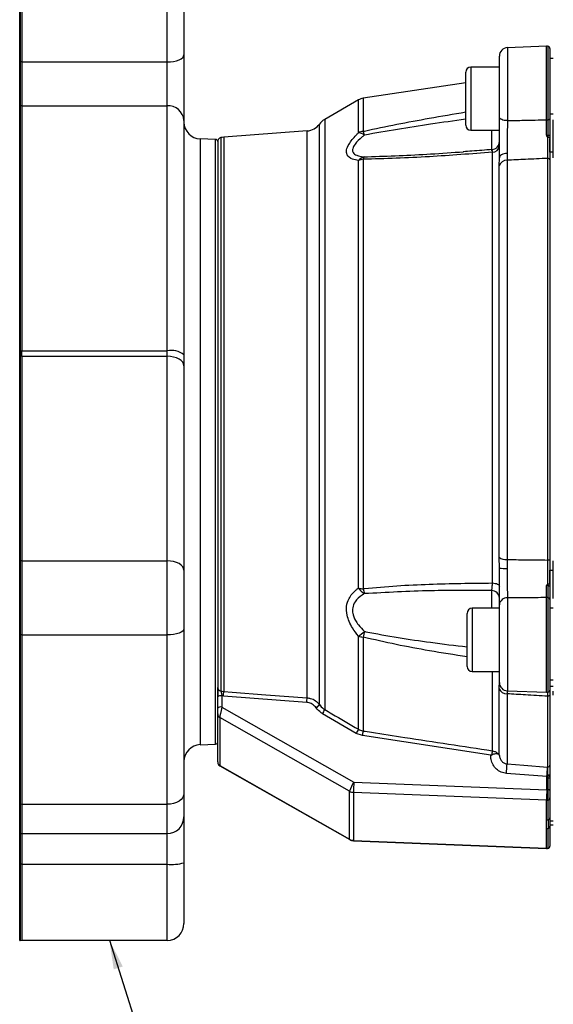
# Model space of a CAD drawing. Header units: inches. Extents: x 0.4 to 16.6, y 0.2 to 10.8.
# Tile 8 of 15: x 8.4 to 10.8, y 3.8 to 8.2. Entities that reach past the tile are written whole.
import ezdxf

# ---------------------------------------------------------------- set-up
doc = ezdxf.new("R2010")
doc.units = ezdxf.units.IN
doc.header["$MEASUREMENT"] = 0
doc.layers.add('SLD-0', color=7, linetype='Continuous', lineweight=25)
doc.dimstyles.new('SLDDIMSTYLE1', dxfattribs={"dimtxt": 0.18, "dimasz": 0.13, "dimexe": 0, "dimexo": 0.0625, "dimgap": 0, "dimtad": 0, "dimtih": 1, "dimtoh": 1, "dimdec": 0, "dimrnd": 1e-09, "dimzin": 0, "dimdsep": 46, "dimtxsty": 'Standard', "dimsah": 1, "dimcen": 0.09, "dimadec": 0, "dimazin": 0, "dimtfac": 0.13, "dimtdec": 0, "dimtofl": 0, "dimtmove": 0, "dimatfit": 3, "dimfxl": 0, "dimfrac": 2, "dimtolj": 1, "dimtzin": 0, "dimarcsym": 0})

msp = doc.modelspace()

# ---------------------------------------------------------------- linework, layer by layer
at = {"color": 7, "linetype": 'Continuous', "lineweight": 25}
for p, q in [((8.3563, 7.9969), (8.3563, 8.5307)), ((8.3661, 8.5304), (8.3661, 7.9971)), ((9.095, 8.4547), (9.095, 8.0288)), ((10.7252, 8.0673), (10.5494, 8.0611)), ((10.7404, 8.0575), (10.7404, 7.7411)), ((9.095, 8.0288), (9.095, 7.7346)), ((10.5129, 7.7495), (10.5129, 8.0233)), ((10.7556, 8.0119), (10.7404, 8.0119)), ((8.3563, 7.7999), (8.3563, 7.9969)), ((8.3661, 7.9971), (8.359, 7.997)), ((8.359, 7.997), (8.359, 7.7999)), ((8.3661, 7.9971), (9.0192, 7.9971)), ((8.3661, 7.9971), (8.3661, 7.7996)), ((9.0192, 7.7996), (9.0192, 7.9971)), ((10.5129, 7.9739), (10.3847, 7.9739)), ((10.3617, 7.7127), (10.3617, 7.9509)), ((10.3617, 7.9036), (9.9005, 7.8336)), ((8.3563, 6.6991), (8.3563, 7.7999)), ((8.359, 7.7999), (8.359, 6.6991)), ((8.3661, 7.7996), (8.359, 7.7999)), ((8.3661, 7.7996), (8.3661, 6.699)), ((8.3661, 7.7996), (9.0192, 7.7996)), ((9.0192, 6.699), (9.0192, 7.7996)), ((9.8794, 7.8263), (9.7276, 7.739)), ((10.7404, 7.7639), (10.7556, 7.7639)), ((9.095, 7.7346), (9.095, 6.6814)), ((10.7556, 7.5909), (10.7556, 7.7373)), ((9.6485, 7.687), (9.2739, 7.659)), ((10.3847, 7.6897), (10.5129, 7.6897)), ((10.7323, 7.6588), (10.7324, 7.667)), ((10.7404, 7.6664), (10.7404, 7.657)), ((9.2373, 7.6488), (9.1681, 7.6512)), ((9.2465, 7.6393), (9.2465, 5.1436)), ((10.7404, 7.5909), (10.7404, 7.6523)), ((10.482, 5.6556), (10.482, 7.5912)), ((10.5479, 7.5859), (10.5475, 7.5551)), ((10.7556, 7.5909), (10.7404, 7.5909)), ((10.7404, 7.5909), (10.7404, 5.7133)), ((10.7556, 7.5662), (10.7556, 7.5909)), ((9.8794, 5.6326), (9.8794, 7.5537)), ((9.9005, 7.5598), (9.9005, 5.6295)), ((10.5127, 7.5298), (10.5129, 7.5655)), ((10.5127, 5.7714), (10.5127, 7.5298)), ((10.5475, 7.5551), (10.5475, 5.7609)), ((10.7302, 5.7588), (10.7302, 7.5637)), ((8.3563, 6.6744), (8.3563, 6.6991)), ((8.359, 6.6991), (8.3661, 6.699)), ((8.359, 6.6991), (8.359, 6.6744)), ((8.3661, 6.699), (9.0192, 6.699)), ((8.3563, 5.7552), (8.3563, 6.6744)), ((8.359, 6.6744), (8.359, 5.7552)), ((8.3661, 6.6743), (8.359, 6.6744)), ((8.3661, 6.6743), (8.3661, 5.755)), ((8.3661, 6.6743), (9.0192, 6.6743)), ((9.0192, 5.755), (9.0192, 6.6743)), ((9.095, 6.6319), (9.095, 5.7127)), ((8.3563, 5.4226), (8.3563, 5.7552)), ((8.3661, 5.755), (8.359, 5.7552)), ((8.359, 5.7552), (8.359, 5.4226)), ((8.3661, 5.755), (9.0192, 5.755)), ((8.3661, 5.755), (8.3661, 5.4227)), ((9.0192, 5.4227), (9.0192, 5.755)), ((10.5129, 5.7228), (10.5127, 5.7714)), ((10.5475, 5.7609), (10.5479, 5.721)), ((10.7556, 5.7133), (10.7556, 5.7547)), ((9.095, 5.7127), (9.095, 5.4486)), ((10.7404, 5.7133), (10.7556, 5.7133)), ((10.7404, 5.6528), (10.7404, 5.7133)), ((10.7556, 5.5859), (10.7556, 5.7133)), ((10.7324, 5.644), (10.7323, 5.6518)), ((10.7404, 5.6487), (10.7404, 5.6398)), ((10.7404, 5.5818), (10.7404, 5.1744)), ((10.5129, 5.5421), (10.391, 5.5421)), ((10.5129, 5.2086), (10.5129, 5.5577)), ((10.7556, 5.5422), (10.7404, 5.5422)), ((10.368, 5.5175), (10.368, 5.5191)), ((10.368, 5.2809), (10.368, 5.5175)), ((9.095, 5.4486), (9.095, 4.7098)), ((8.3563, 4.6609), (8.3563, 5.4226)), ((8.3661, 5.4227), (8.359, 5.4226)), ((8.359, 5.4226), (8.359, 4.6609)), ((8.3661, 5.4227), (9.0192, 5.4227)), ((8.3661, 5.4227), (8.3661, 4.6611)), ((9.0192, 4.6611), (9.0192, 5.4227)), ((9.8794, 4.9982), (9.8794, 5.4165)), ((9.9005, 5.4123), (9.9005, 4.9904)), ((10.391, 5.2578), (10.5129, 5.2578)), ((10.5127, 5.1803), (10.5129, 5.2157)), ((10.5127, 4.8817), (10.5127, 5.1803)), ((10.7404, 5.22), (10.7556, 5.22)), ((10.7556, 5.1908), (10.7404, 5.1908)), ((9.2465, 5.0931), (9.2465, 5.1436)), ((9.2654, 5.1485), (9.2654, 5.098)), ((9.2725, 5.1477), (9.2654, 5.1485)), ((9.6471, 5.119), (9.2725, 5.1477)), ((10.5475, 5.1577), (10.5475, 4.8422)), ((10.5494, 5.1707), (10.7252, 5.1646)), ((10.7302, 4.8285), (10.7302, 5.1469)), ((10.7404, 5.1744), (10.7404, 4.7934)), ((10.7556, 5.151), (10.7556, 5.1693)), ((9.2465, 5.067), (9.2465, 5.0931)), ((9.2654, 5.098), (9.8588, 4.7609)), ((9.2465, 4.8513), (9.2465, 5.067)), ((9.8396, 4.7195), (9.2558, 5.0512)), ((9.2558, 5.0512), (9.2558, 4.8355)), ((9.8699, 4.9795), (9.7182, 5.0683)), ((9.8977, 4.9697), (9.8699, 4.9795)), ((10.4748, 4.8813), (9.8977, 4.9697)), ((9.1681, 4.929), (9.2373, 4.9315)), ((9.2558, 4.8355), (9.8396, 4.5039)), ((9.2561, 4.8343), (9.84, 4.5025)), ((10.7293, 4.8286), (10.7302, 4.8285)), ((10.7265, 4.7865), (10.5447, 4.8002)), ((10.73, 4.7859), (10.7265, 4.7865)), ((10.7265, 4.7263), (10.7265, 4.7865)), ((10.7324, 4.7795), (10.73, 4.7859)), ((10.7314, 4.7873), (10.7318, 4.7927)), ((10.7324, 4.7795), (10.7314, 4.7873)), ((10.7324, 4.7261), (10.7324, 4.7795)), ((10.7404, 4.792), (10.7404, 4.7851)), ((10.7404, 4.7851), (10.7404, 4.7771)), ((9.8588, 4.7609), (10.7265, 4.7263)), ((10.7404, 4.7771), (10.7404, 4.7237)), ((9.095, 4.7098), (9.095, 4.6051)), ((9.8396, 4.5039), (9.8396, 4.7195)), ((10.7249, 4.6799), (9.8572, 4.7145)), ((9.8572, 4.7145), (9.8572, 4.4988)), ((10.7324, 4.6803), (10.7324, 4.7261)), ((10.7404, 4.7237), (10.7404, 4.6893)), ((8.3563, 4.529), (8.3563, 4.6609)), ((8.3661, 4.6611), (8.359, 4.6609)), ((8.3661, 4.6611), (9.0192, 4.6611)), ((8.3661, 4.6611), (8.3661, 4.5293)), ((10.7249, 4.5914), (10.7249, 4.6799)), ((10.7324, 4.5918), (10.7324, 4.6803)), ((10.7404, 4.6893), (10.7404, 4.6008)), ((9.095, 4.6051), (9.095, 4.3984)), ((10.7404, 4.6008), (10.7404, 4.5622)), ((10.7404, 4.6008), (10.7404, 4.5871)), ((10.7404, 4.5871), (10.7556, 4.5871)), ((10.7404, 4.5683), (10.7556, 4.5683)), ((10.7404, 4.5622), (10.7404, 4.4737)), ((8.3563, 4.3914), (8.3563, 4.529)), ((8.359, 4.5291), (8.3661, 4.5293)), ((8.3661, 4.5293), (9.0192, 4.5293)), ((8.3661, 4.5293), (8.3661, 4.3915)), ((10.7249, 4.4642), (10.7249, 4.5527)), ((10.7324, 4.4646), (10.7324, 4.5532)), ((9.8572, 4.4988), (10.7249, 4.4642)), ((9.8572, 4.4976), (10.725, 4.4629)), ((10.7404, 4.4737), (10.7404, 4.4727)), ((8.3563, 4.0495), (8.3563, 4.3914)), ((8.3661, 4.3915), (8.359, 4.3915)), ((8.3661, 4.3915), (9.0192, 4.3915)), ((8.3661, 4.3915), (8.3661, 4.0498)), ((9.095, 4.3984), (9.095, 4.1255)), ((8.359, 4.0495), (8.3661, 4.0498)), ((8.3661, 4.0498), (9.0192, 4.0498))]:
    msp.add_line(p, q, dxfattribs=at)
at = {"color": 8, "linetype": 'Continuous', "lineweight": 25}
for p, q in [((8.359, 8.5307), (8.359, 7.997)), ((9.0192, 7.9971), (9.0192, 8.5304)), ((10.5494, 8.0611), (10.5494, 7.7332)), ((10.7252, 7.7372), (10.7252, 8.0673)), ((10.7324, 7.7373), (10.7324, 8.0668)), ((10.3847, 7.9739), (10.3847, 7.6897)), ((9.9005, 7.8336), (9.9005, 7.6851)), ((9.8794, 7.6784), (9.8794, 7.8263)), ((9.7041, 5.1094), (9.7041, 7.7179)), ((9.7276, 7.739), (9.7276, 5.0868)), ((9.2607, 7.6568), (9.2607, 5.1704)), ((9.2739, 7.659), (9.2739, 5.1681)), ((9.6485, 5.1395), (9.6485, 7.687)), ((10.4784, 7.5976), (10.4784, 7.6897)), ((9.1681, 7.6512), (9.1681, 7.6048)), ((9.2373, 5.9385), (9.2373, 7.6488)), ((9.1681, 7.6048), (9.1681, 4.929)), ((9.2373, 4.9315), (9.2373, 5.9385)), ((10.4784, 5.5421), (10.4784, 5.6217)), ((10.5494, 5.5889), (10.5494, 5.1707)), ((10.7252, 5.1646), (10.7252, 5.5897)), ((10.7324, 5.165), (10.7324, 5.5894)), ((10.391, 5.5421), (10.391, 5.2578)), ((10.482, 4.9014), (10.482, 5.2578)), ((10.5477, 5.1699), (10.5475, 5.1577)), ((10.7302, 5.1469), (10.7302, 5.1652)), ((8.359, 4.6609), (8.359, 4.5291)), ((9.0192, 4.5293), (9.0192, 4.6611)), ((8.359, 4.5291), (8.359, 4.3915)), ((9.0192, 4.3915), (9.0192, 4.5293)), ((10.7324, 4.4634), (10.7324, 4.4646)), ((8.359, 4.3915), (8.359, 4.0495)), ((9.0192, 4.0498), (9.0192, 4.3915))]:
    msp.add_line(p, q, dxfattribs=at)
at = {"color": 7, "linetype": 'Continuous', "lineweight": 25, "flags": 128}
for points in [[(9.0192, 7.9971), (9.034, 7.9977), (9.0482, 7.9995), (9.0613, 8.0024), (9.0728, 8.0064), (9.0822, 8.0112), (9.0892, 8.0167), (9.0935, 8.0226), (9.095, 8.0288)], [(10.5494, 7.7332), (10.5422, 7.7336), (10.5353, 7.7346), (10.529, 7.7361), (10.5235, 7.7382), (10.519, 7.7406), (10.5156, 7.7434), (10.5136, 7.7464), (10.5129, 7.7495)], [(10.7324, 7.7373), (10.734, 7.7375), (10.7356, 7.7378), (10.7369, 7.7382), (10.7381, 7.7386), (10.7391, 7.7392), (10.7398, 7.7398), (10.7403, 7.7404), (10.7404, 7.7411)], [(10.5479, 7.5859), (10.5409, 7.5853), (10.5343, 7.584), (10.5282, 7.582), (10.523, 7.5794), (10.5187, 7.5764), (10.5155, 7.573), (10.5135, 7.5693), (10.5129, 7.5655)], [(9.095, 6.6319), (9.0935, 6.6402), (9.0892, 6.6482), (9.0822, 6.6555), (9.0728, 6.6619), (9.0613, 6.6672), (9.0482, 6.6711), (9.034, 6.6735), (9.0192, 6.6743)], [(9.095, 5.7127), (9.0935, 5.721), (9.0892, 5.7289), (9.0822, 5.7362), (9.0728, 5.7426), (9.0613, 5.7479), (9.0482, 5.7518), (9.034, 5.7542), (9.0192, 5.755)], [(10.7302, 5.7588), (10.7322, 5.7588), (10.7341, 5.7589), (10.7358, 5.7592), (10.7374, 5.7595), (10.7387, 5.76), (10.7396, 5.7605), (10.7402, 5.7611), (10.7404, 5.7617)], [(10.482, 5.6556), (10.4882, 5.655), (10.4941, 5.654), (10.4995, 5.6526), (10.5041, 5.6509), (10.5078, 5.6488), (10.5106, 5.6466), (10.5123, 5.6442), (10.5129, 5.6417)], [(10.7324, 5.644), (10.734, 5.6438), (10.7356, 5.6435), (10.7369, 5.6431), (10.7381, 5.6426), (10.7391, 5.6419), (10.7398, 5.6413), (10.7403, 5.6405), (10.7404, 5.6398)], [(9.095, 5.4486), (9.0935, 5.4436), (9.0892, 5.4387), (9.0822, 5.4342), (9.0728, 5.4303), (9.0613, 5.4271), (9.0482, 5.4247), (9.034, 5.4232), (9.0192, 5.4227)], [(9.2739, 5.1681), (9.3117, 5.1652), (9.4627, 5.1537), (9.6485, 5.1395)], [(10.7404, 5.1532), (10.7402, 5.1519), (10.7396, 5.1506), (10.7387, 5.1495), (10.7374, 5.1485), (10.7358, 5.1478), (10.7341, 5.1472), (10.7322, 5.1469), (10.7302, 5.1469)], [(10.5475, 4.8422), (10.6231, 4.8365), (10.7293, 4.8286)], [(9.095, 4.7098), (9.0935, 4.7003), (9.0892, 4.6911), (9.0822, 4.6827), (9.0728, 4.6753), (9.0613, 4.6693), (9.0482, 4.6648), (9.034, 4.662), (9.0192, 4.6611)]]:
    msp.add_lwpolyline(points, dxfattribs=at)
at = {"color": 8, "linetype": 'Continuous', "lineweight": 25, "flags": 128}
for points in [[(9.8396, 4.5039), (9.8399, 4.5026), (9.84, 4.5025)], [(9.8572, 4.4988), (9.8572, 4.4976), (9.8572, 4.4976)], [(10.7249, 4.4642), (10.725, 4.463), (10.725, 4.4629)]]:
    msp.add_lwpolyline(points, dxfattribs=at)
at = {"color": 7, "linetype": 'Continuous', "lineweight": 25}
for centre, radius, start, end in [((10.5508, 8.0233), 0.0379, 92, 180), ((10.7265, 8.0294), 0.0379, 81.0288, 92), ((10.7309, 8.0575), 0.00947, 0, 81.0288), ((8.3563, 8.1775), 0.1806, 269.9999, 270.8388), ((10.3847, 7.9509), 0.023, 90, 180), ((9.9096, 7.7737), 0.0606, 98.6206, 119.8916), ((8.3563, 7.7117), 0.0882, 88.2829, 90.0001), ((9.0242, 7.7288), 0.071, 4.687, 94.0225), ((9.1707, 7.7269), 0.0758, 180, 268), ((9.6429, 7.7625), 0.0758, 274.2704, 323.9524), ((9.7654, 7.6733), 0.0758, 119.8916, 143.9524), ((10.3847, 7.7127), 0.023, 180, 270), ((10.7265, 7.8306), 0.0935, 269.1874, 273.6214), ((9.2654, 7.6385), 0.0189, 104.4005, 180), ((9.2795, 7.5834), 0.0758, 94.2704, 104.4005), ((9.9092, 7.6207), 0.065, 97.7079, 117.3358), ((9.8736, 7.6216), 0.0572, 55.0154, 84.2367), ((9.7679, 7.6288), 0.144, 15.9613, 23.0157), ((10.7342, 7.6348), 0.0322, 78.8915, 93.1794), ((9.237, 7.6393), 0.00947, 0, 88), ((10.4765, 7.6395), 0.0364, 274.282, 359.9854), ((10.481, 7.6232), 0.032, 271.6519, 354.034), ((9.9156, 7.5253), 0.046, 101.4801, 141.874), ((9.9204, 7.5556), 0.0203, 133.4614, 168.2885), ((9.9089, 7.4906), 0.0696, 96.9533, 115.1106), ((10.546, 7.5205), 0.0346, 87.4701, 164.3883), ((10.7318, 7.5551), 0.00873, 10.3021, 100.4345), ((8.3563, 6.3736), 0.3256, 89.5347, 90.0001), ((9.0371, 6.6044), 0.0963, 53.1026, 100.7169), ((8.3563, 6.539), 0.1354, 88.8814, 90.0001), ((8.3563, 5.6198), 0.1354, 88.8814, 90.0001), ((10.5415, 5.8038), 0.0434, 228.3132, 277.9527), ((10.5396, 5.9001), 0.1793, 261.4298, 272.6527), ((9.9079, 5.7514), 0.1221, 256.4803, 266.5117), ((9.9501, 5.6818), 0.0861, 214.8154, 239.5276), ((10.0448, 5.6567), 0.1469, 190.6796, 199.5382), ((10.4776, 5.5864), 0.0353, 1.5148, 88.6449), ((10.5475, 5.5542), 0.0348, 86.7569, 174.1999), ((10.7265, 5.5429), 0.0468, 82.7579, 91.6189), ((10.7321, 5.581), 0.00836, 5.5938, 87.733), ((10.391, 5.5191), 0.023, 90, 180), ((8.3563, 5.6439), 0.2213, 269.9999, 270.6845), ((9.5463, 5.8686), 0.5615, 306.3815, 309.8888), ((9.9082, 5.5064), 0.0944, 252.2154, 265.3126), ((12.5036, 4.8203), 2.6695, 166.6254, 167.1855), ((10.391, 5.2809), 0.023, 180, 270), ((9.2629, 5.1868), 0.0165, 184.469, 262.4007), ((10.5449, 5.1918), 0.0343, 199.6925, 274.3604), ((10.5508, 5.2086), 0.0379, 180, 268), ((9.261, 5.1266), 0.0224, 78.6309, 130.3907), ((8.5984, 5.2046), 0.6765, 355.1766, 356.9072), ((8.9751, 5.1756), 0.6743, 355.1855, 356.9281), ((10.7265, 5.2024), 0.0379, 268, 278.9712), ((10.7309, 5.1744), 0.00947, 278.9712, 0), ((9.261, 5.0761), 0.0224, 78.6309, 130.3907), ((9.664, 5.1375), 0.049, 300.3943, 324.9573), ((9.2647, 5.0671), 0.0182, 180.3825, 240.879), ((9.6395, 5.12), 0.0941, 326.6723, 339.3624), ((9.792, 5.0306), 0.0932, 326.7734, 339.689), ((9.5739, 5.0247), 0.3284, 350.3595, 354), ((9.1707, 4.8533), 0.0758, 92, 180), ((9.237, 4.9409), 0.00947, 272, 0), ((10.1859, 4.9315), 0.2976, 350.7753, 354.1983), ((9.2647, 4.8514), 0.0182, 180.3825, 240.879), ((9.2654, 4.8508), 0.0189, 180, 238.9664), ((9.2367, 4.9091), 1.3126, 355.2403, 357.0786), ((9.4202, 4.8953), 1.3109, 355.2423, 357.085), ((10.7315, 4.8374), 0.00898, 262.0792, 354.7224), ((10.7334, 4.776), 0.0115, 52.4064, 100.3165), ((10.7338, 4.7633), 0.0295, 77.1061, 93.8854), ((10.734, 4.7703), 0.00933, 46.5542, 99.7443), ((9.9748, 4.6818), 0.1404, 145.7423, 164.4217), ((11.6701, 4.6766), 1.8133, 177.3351, 178.8008), ((9.8587, 4.7534), 0.0389, 240.465, 267.7646), ((12.5379, 4.6419), 1.8133, 177.3351, 178.8008), ((10.7265, 4.5814), 0.1449, 87.6684, 90.0053), ((10.734, 4.7169), 0.00933, 46.5542, 99.7443), ((8.3563, 4.7787), 0.1178, 269.9999, 271.2855), ((10.7265, 4.7191), 0.0392, 267.713, 278.6674), ((10.7312, 4.6895), 0.00925, 277.8111, 359.1931), ((9.0192, 4.6051), 0.0758, 270, 0), ((10.7265, 4.6305), 0.0392, 267.713, 278.6674), ((10.7312, 4.6009), 0.00925, 277.8111, 359.1931), ((38.4227, 4.5725), 27.6903, 179.96005, 180.03995), ((10.7312, 4.5623), 0.00925, 277.8111, 359.1931), ((8.3563, 4.6048), 0.0758, 270, 272), ((10.7265, 4.5919), 0.0392, 267.713, 278.6674), ((9.8587, 4.5377), 0.0389, 240.465, 267.7646), ((9.8588, 4.5354), 0.0379, 240.3951, 267.7143), ((10.7312, 4.4738), 0.00925, 277.8111, 359.1931), ((10.7309, 4.4727), 0.00947, 278.9712, 0), ((10.7265, 4.5034), 0.0392, 267.713, 278.6674), ((10.7265, 4.5008), 0.0379, 267.7143, 270), ((10.7265, 4.5008), 0.0379, 270, 278.9712), ((8.3563, 5.2256), 0.8341, 270, 270.1816), ((9.038, 4.6053), 0.2146, 264.9793, 285.394), ((9.0192, 4.1255), 0.0758, 270, 0), ((8.3563, 4.1252), 0.0758, 270, 272)]:
    msp.add_arc(centre, radius, start, end, dxfattribs=at)
msp.add_ellipse((9.2654, 5.0882), major_axis=(0.0093, 0.0383), ratio=0.060695, start_param=1.326511, end_param=2.897307, dxfattribs=at)
at = {"color": 8, "linetype": 'Continuous', "lineweight": 25}
msp.add_ellipse((9.2654, 4.8725), major_axis=(0.0093, 0.0383), ratio=0.060695, start_param=2.897307, end_param=3.124282, dxfattribs=at)
for points, knots in [([(9.9005, 7.6851), (9.9025, 7.6856), (10.001, 7.7072), (10.1547, 7.7373), (10.3071, 7.7632), (10.3617, 7.7725)], [0, 0, 0, 0, 0.013425, 0.646845, 1, 1, 1, 1]), ([(10.3617, 7.7396), (10.3091, 7.7323), (10.1568, 7.7113), (10.0055, 7.6854), (9.9064, 7.6684)], [0, 0, 0, 0, 0.345339, 1, 1, 1, 1]), ([(9.9064, 7.5704), (9.9083, 7.5704), (9.9129, 7.5705), (9.9175, 7.5707), (9.9203, 7.5709)], [0, 0, 0, 0, 0.404496, 1, 1, 1, 1]), ([(10.482, 7.5912), (10.4818, 7.593), (10.4814, 7.5987), (10.4805, 7.6034), (10.4797, 7.6027), (10.4794, 7.6024)], [0, 0, 0, 0, 0.250335, 0.777294, 1, 1, 1, 1]), ([(10.368, 5.3237), (10.3114, 5.3324), (10.2048, 5.3488), (10.0487, 5.3782), (9.9499, 5.401), (9.9005, 5.4123)], [0, 0, 0, 0, 0.3616815, 0.6806364, 1, 1, 1, 1]), ([(9.9064, 5.4378), (9.9083, 5.4374), (10.007, 5.418), (10.1609, 5.3934), (10.3134, 5.375), (10.368, 5.3685)], [0, 0, 0, 0, 0.012202, 0.64587, 1, 1, 1, 1])]:
    msp.add_open_spline(points, degree=3, knots=knots, dxfattribs=at)
at = {"color": 7, "linetype": 'Continuous', "lineweight": 25}
for points, knots in [([(10.5129, 7.5655), (10.5129, 7.5692), (10.5129, 7.5909), (10.5129, 7.6359), (10.5129, 7.697), (10.5129, 7.7332), (10.5129, 7.7495)], [0, 0, 0, 0, 0.067291, 0.398, 0.728909, 1, 1, 1, 1]), ([(10.5494, 7.7332), (10.5492, 7.7202), (10.5487, 7.6912), (10.5482, 7.6423), (10.5479, 7.6062), (10.5479, 7.5889), (10.5479, 7.5859)], [0, 0, 0, 0, 0.271237, 0.602164, 0.932744, 1, 1, 1, 1]), ([(10.5494, 7.7332), (10.5742, 7.7338), (10.6328, 7.735), (10.6914, 7.7364), (10.7252, 7.7372)], [0, 0, 0, 0, 0.4232733, 1, 1, 1, 1]), ([(10.7242, 7.6688), (10.7243, 7.6751), (10.7245, 7.6985), (10.7249, 7.7209), (10.7252, 7.7372)], [0, 0, 0, 0, 0.270251, 1, 1, 1, 1]), ([(10.7324, 7.667), (10.7324, 7.6842), (10.7324, 7.7085), (10.7324, 7.7309), (10.7324, 7.7373)], [0, 0, 0, 0, 0.710596, 1, 1, 1, 1]), ([(10.7404, 7.7411), (10.7404, 7.7342), (10.7404, 7.7105), (10.7404, 7.6848), (10.7404, 7.6664)], [0, 0, 0, 0, 0.289375, 1, 1, 1, 1]), ([(9.8794, 7.5537), (9.8701, 7.5555), (9.8475, 7.5598), (9.8268, 7.5757), (9.8241, 7.6009), (9.8372, 7.6315), (9.8591, 7.6582), (9.876, 7.6751), (9.8794, 7.6784)], [0, 0, 0, 0, 0.162337, 0.395787, 0.554182, 0.711926, 0.942817, 1, 1, 1, 1]), ([(9.9064, 7.6684), (9.9031, 7.6657), (9.8867, 7.6525), (9.8648, 7.6314), (9.8518, 7.6075), (9.8526, 7.5957), (9.858, 7.5852), (9.8668, 7.5792), (9.8847, 7.573), (9.8971, 7.5715), (9.9064, 7.5704)], [0, 0, 0, 0, 0.060426, 0.295827, 0.448101, 0.575654, 0.598782, 0.771911, 0.830481, 1, 1, 1, 1]), ([(10.7303, 7.66), (10.7302, 7.6601), (10.728, 7.6628), (10.7259, 7.6658), (10.7242, 7.6687), (10.7242, 7.6688)], [0, 0, 0, 0, 0.066377, 0.9799136, 1, 1, 1, 1]), ([(10.7242, 7.6688), (10.7245, 7.6687), (10.7265, 7.6677), (10.7294, 7.667), (10.7318, 7.667), (10.7324, 7.667)], [0, 0, 0, 0, 0.122007, 0.78766, 1, 1, 1, 1]), ([(10.7302, 7.5637), (10.7302, 7.5763), (10.7302, 7.6015), (10.7303, 7.6375), (10.7303, 7.6571), (10.7303, 7.66)], [0, 0, 0, 0, 0.46098, 0.92197, 1, 1, 1, 1]), ([(10.7303, 7.66), (10.7305, 7.6597), (10.7309, 7.6593), (10.7316, 7.6589), (10.7321, 7.6589), (10.7323, 7.6588)], [0, 0, 0, 0, 0.389404, 0.782582, 1, 1, 1, 1]), ([(10.7323, 7.6588), (10.7333, 7.6588), (10.7354, 7.6587), (10.738, 7.6583), (10.7398, 7.6578), (10.7403, 7.6573), (10.7404, 7.6571), (10.7404, 7.657), (10.7404, 7.657)], [0, 0, 0, 0, 0.2351758, 0.4703331, 0.7059778, 0.9423171, 0.9813475, 1, 1, 1, 1]), ([(10.7404, 7.657), (10.7404, 7.6546), (10.7404, 7.6345), (10.7404, 7.5968), (10.7404, 7.5701), (10.7404, 7.5567)], [0, 0, 0, 0, 0.062626, 0.531308, 1, 1, 1, 1]), ([(10.482, 7.5912), (10.3873, 7.5841), (10.2426, 7.5732), (10.0487, 7.5633), (9.9499, 7.5609), (9.9005, 7.5598)], [0, 0, 0, 0, 0.486338, 0.743005, 1, 1, 1, 1]), ([(9.9203, 7.5709), (10.0148, 7.5744), (10.1582, 7.5796), (10.3026, 7.59), (10.3519, 7.5935)], [0, 0, 0, 0, 0.658517, 1, 1, 1, 1]), ([(10.4793, 7.6037), (10.4494, 7.601), (10.4065, 7.5972), (10.3638, 7.5944), (10.3508, 7.5936)], [0, 0, 0, 0, 0.6964253, 1, 1, 1, 1]), ([(10.7302, 7.5637), (10.6968, 7.5621), (10.6359, 7.5592), (10.575, 7.5564), (10.5475, 7.5551)], [0, 0, 0, 0, 0.549647, 1, 1, 1, 1]), ([(8.3661, 6.6743), (8.3661, 6.6762), (8.3661, 6.6801), (8.3661, 6.6882), (8.3661, 6.6947), (8.3661, 6.699)], [0, 0, 0, 0, 0.2531517, 0.5063035, 1, 1, 1, 1]), ([(9.0192, 6.6743), (9.0192, 6.6743), (9.0192, 6.678), (9.0192, 6.684), (9.0192, 6.6924), (9.0192, 6.6968), (9.0192, 6.699)], [0, 0, 0, 0, 0.000053, 0.493701, 0.746851, 1, 1, 1, 1]), ([(9.095, 6.6814), (9.095, 6.677), (9.095, 6.6681), (9.095, 6.6512), (9.095, 6.6396), (9.095, 6.6319)], [0, 0, 0, 0, 0.253159, 0.506319, 1, 1, 1, 1]), ([(10.5475, 5.7609), (10.575, 5.7606), (10.6359, 5.7599), (10.6968, 5.7592), (10.7302, 5.7588)], [0, 0, 0, 0, 0.450353, 1, 1, 1, 1]), ([(10.7303, 5.6508), (10.7303, 5.6534), (10.7303, 5.6716), (10.7302, 5.7088), (10.7302, 5.7421), (10.7302, 5.7588)], [0, 0, 0, 0, 0.07803, 0.53902, 1, 1, 1, 1]), ([(10.7404, 5.7617), (10.7404, 5.744), (10.7404, 5.7086), (10.7404, 5.6698), (10.7404, 5.6509), (10.7404, 5.6487)], [0, 0, 0, 0, 0.468692, 0.937374, 1, 1, 1, 1]), ([(10.5129, 5.5577), (10.5129, 5.5715), (10.5129, 5.5991), (10.5129, 5.6582), (10.5129, 5.7012), (10.5129, 5.7226), (10.5129, 5.7228)], [0, 0, 0, 0, 0.332453, 0.664935, 0.996731, 1, 1, 1, 1]), ([(10.5479, 5.721), (10.5479, 5.7208), (10.5479, 5.7037), (10.5481, 5.6693), (10.5486, 5.622), (10.5492, 5.5999), (10.5494, 5.5889)], [0, 0, 0, 0, 0.0032673, 0.3349165, 0.6673831, 1, 1, 1, 1]), ([(9.8794, 5.4165), (9.8701, 5.4286), (9.8475, 5.458), (9.8268, 5.5052), (9.8241, 5.5514), (9.8372, 5.5918), (9.8591, 5.6172), (9.876, 5.6301), (9.8794, 5.6326)], [0, 0, 0, 0, 0.162337, 0.395787, 0.554182, 0.711926, 0.942817, 1, 1, 1, 1]), ([(9.9005, 5.6295), (9.9025, 5.6297), (10.001, 5.6405), (10.1947, 5.6525), (10.3873, 5.6546), (10.482, 5.6556)], [0, 0, 0, 0, 0.010657, 0.513477, 1, 1, 1, 1]), ([(10.4784, 5.6217), (10.3869, 5.6222), (10.1956, 5.6233), (10.0055, 5.6129), (9.9064, 5.6076)], [0, 0, 0, 0, 0.478666, 1, 1, 1, 1]), ([(10.4784, 5.6217), (10.4787, 5.623), (10.4797, 5.6268), (10.481, 5.6376), (10.4816, 5.6496), (10.482, 5.6556)], [0, 0, 0, 0, 0.207401, 0.604963, 1, 1, 1, 1]), ([(10.7242, 5.6426), (10.7242, 5.6426), (10.7261, 5.6455), (10.7282, 5.6481), (10.7303, 5.6508)], [0, 0, 0, 0, 0.020091, 1, 1, 1, 1]), ([(10.7324, 5.644), (10.7317, 5.644), (10.7293, 5.6442), (10.7265, 5.6436), (10.7245, 5.6427), (10.7242, 5.6426)], [0, 0, 0, 0, 0.242644, 0.878047, 1, 1, 1, 1]), ([(10.7252, 5.5897), (10.7249, 5.6011), (10.7245, 5.6166), (10.7243, 5.6371), (10.7242, 5.6426)], [0, 0, 0, 0, 0.7297493, 1, 1, 1, 1]), ([(10.7323, 5.6518), (10.7321, 5.6518), (10.7316, 5.6517), (10.7309, 5.6513), (10.7305, 5.651), (10.7303, 5.6508)], [0, 0, 0, 0, 0.287112, 0.641942, 1, 1, 1, 1]), ([(10.7323, 5.6518), (10.7333, 5.6517), (10.7354, 5.6515), (10.738, 5.6509), (10.7398, 5.65), (10.7403, 5.6493), (10.7404, 5.6488), (10.7404, 5.6488), (10.7404, 5.6487)], [0, 0, 0, 0, 0.235176, 0.470333, 0.705978, 0.942317, 0.981347, 1, 1, 1, 1]), ([(10.7324, 5.5894), (10.7324, 5.6008), (10.7324, 5.6168), (10.7324, 5.6379), (10.7324, 5.644)], [0, 0, 0, 0, 0.71275, 1, 1, 1, 1]), ([(10.7404, 5.6398), (10.7404, 5.6334), (10.7404, 5.6109), (10.7404, 5.5939), (10.7404, 5.5818)], [0, 0, 0, 0, 0.287279, 1, 1, 1, 1]), ([(9.9064, 5.6076), (9.9031, 5.6056), (9.8867, 5.5961), (9.8648, 5.577), (9.8518, 5.5461), (9.8526, 5.525), (9.858, 5.5026), (9.8668, 5.4851), (9.8847, 5.46), (9.8971, 5.4473), (9.9064, 5.4378)], [0, 0, 0, 0, 0.060426, 0.295827, 0.448101, 0.575654, 0.598782, 0.771911, 0.830481, 1, 1, 1, 1]), ([(10.7252, 5.5897), (10.6914, 5.5896), (10.6328, 5.5894), (10.5742, 5.589), (10.5494, 5.5889)], [0, 0, 0, 0, 0.5767267, 1, 1, 1, 1]), ([(9.2465, 5.1436), (9.2465, 5.1464), (9.2465, 5.1535), (9.2465, 5.165), (9.2465, 5.177), (9.2465, 5.1827), (9.2465, 5.1855)], [0, 0, 0, 0, 0.178605, 0.455993, 0.727872, 1, 1, 1, 1]), ([(10.7404, 5.1956), (10.7404, 5.1929), (10.7404, 5.1842), (10.7404, 5.1659), (10.7404, 5.1532)], [0, 0, 0, 0, 0.306546, 1, 1, 1, 1]), ([(9.2607, 5.1704), (9.2638, 5.1697), (9.2681, 5.1687), (9.2726, 5.1682), (9.2739, 5.1681)], [0, 0, 0, 0, 0.70633, 1, 1, 1, 1]), ([(9.2607, 5.1704), (9.2611, 5.1689), (9.2619, 5.1659), (9.2634, 5.1596), (9.2646, 5.1536), (9.2652, 5.15), (9.2654, 5.1485)], [0, 0, 0, 0, 0.26962, 0.544282, 0.822953, 1, 1, 1, 1]), ([(9.6485, 5.1395), (9.6534, 5.1388), (9.6667, 5.1371), (9.6873, 5.1278), (9.6985, 5.1155), (9.7041, 5.1094)], [0, 0, 0, 0, 0.22286, 0.613289, 1, 1, 1, 1]), ([(10.7302, 5.1469), (10.6968, 5.1488), (10.6359, 5.1524), (10.575, 5.156), (10.5475, 5.1577)], [0, 0, 0, 0, 0.549647, 1, 1, 1, 1]), ([(9.6888, 5.0952), (9.6846, 5.1001), (9.6763, 5.1097), (9.6608, 5.1171), (9.6507, 5.1185), (9.6471, 5.119)], [0, 0, 0, 0, 0.388938, 0.778537, 1, 1, 1, 1]), ([(9.7182, 5.0683), (9.7159, 5.0697), (9.7044, 5.0768), (9.6957, 5.0871), (9.6888, 5.0952)], [0, 0, 0, 0, 0.202777, 1, 1, 1, 1]), ([(9.7041, 5.1094), (9.7096, 5.1025), (9.7165, 5.094), (9.7258, 5.088), (9.7276, 5.0868)], [0, 0, 0, 0, 0.798196, 1, 1, 1, 1]), ([(9.7276, 5.0868), (9.7384, 5.0805), (9.789, 5.0509), (9.8396, 5.0214), (9.8794, 4.9982)], [0, 0, 0, 0, 0.213576, 1, 1, 1, 1]), ([(9.8794, 4.9982), (9.8851, 4.9953), (9.8919, 4.9919), (9.8994, 4.9906), (9.9005, 4.9904)], [0, 0, 0, 0, 0.848266, 1, 1, 1, 1]), ([(9.9005, 4.9904), (9.913, 4.9885), (9.9753, 4.9789), (10.1691, 4.9492), (10.3505, 4.9215), (10.482, 4.9014)], [0, 0, 0, 0, 0.06434, 0.321699, 1, 1, 1, 1]), ([(10.4748, 4.8813), (10.4748, 4.8813), (10.4764, 4.8821), (10.4781, 4.883), (10.4796, 4.8838)], [0, 0, 0, 0, 0.0345668, 1, 1, 1, 1]), ([(10.5447, 4.8002), (10.5365, 4.8016), (10.5201, 4.8045), (10.499, 4.8185), (10.4832, 4.8381), (10.475, 4.8602), (10.4748, 4.875), (10.4748, 4.8813)], [0, 0, 0, 0, 0.205521, 0.410886, 0.620513, 0.838738, 1, 1, 1, 1]), ([(10.4796, 4.8838), (10.4826, 4.8851), (10.4884, 4.8877), (10.4969, 4.8892), (10.5027, 4.8892), (10.5051, 4.8883), (10.5059, 4.888)], [0, 0, 0, 0, 0.295655, 0.579466, 0.848349, 1, 1, 1, 1]), ([(10.482, 4.9014), (10.4852, 4.9007), (10.4925, 4.8992), (10.5007, 4.894), (10.5046, 4.8895), (10.5059, 4.888)], [0, 0, 0, 0, 0.342073, 0.78066, 1, 1, 1, 1]), ([(10.5059, 4.888), (10.5083, 4.8864), (10.5116, 4.8843), (10.5125, 4.8823), (10.5127, 4.8817), (10.5127, 4.8817)], [0, 0, 0, 0, 0.730944, 0.992246, 1, 1, 1, 1]), ([(10.5127, 4.8817), (10.5128, 4.8805), (10.5135, 4.8745), (10.5167, 4.8642), (10.5245, 4.8529), (10.5351, 4.8447), (10.5434, 4.843), (10.5475, 4.8422)], [0, 0, 0, 0, 0.0626307, 0.3181161, 0.5560539, 0.7809776, 1, 1, 1, 1]), ([(10.7318, 4.7927), (10.7315, 4.7971), (10.7309, 4.8059), (10.7305, 4.8181), (10.7303, 4.8251), (10.7302, 4.828), (10.7302, 4.8285)], [0, 0, 0, 0, 0.3134115, 0.6251362, 0.931879, 1, 1, 1, 1]), ([(10.7404, 4.8366), (10.7404, 4.8359), (10.7404, 4.8324), (10.7404, 4.8235), (10.7404, 4.8085), (10.7404, 4.7975), (10.7404, 4.792)], [0, 0, 0, 0, 0.068437, 0.376345, 0.688251, 1, 1, 1, 1]), ([(10.7318, 4.7927), (10.7316, 4.7917), (10.7311, 4.7902), (10.7306, 4.7883), (10.7303, 4.7872), (10.7301, 4.7866), (10.7301, 4.7863), (10.73, 4.7861), (10.73, 4.7859), (10.73, 4.7859)], [0, 0, 0, 0, 0.41408, 0.681924, 0.827571, 0.906582, 0.9494, 0.972688, 1, 1, 1, 1]), ([(10.7314, 4.7873), (10.7312, 4.7871), (10.7307, 4.7867), (10.7303, 4.7862), (10.73, 4.7859), (10.73, 4.7859)], [0, 0, 0, 0, 0.435445, 0.910711, 1, 1, 1, 1]), ([(10.7249, 4.5527), (10.725, 4.5593), (10.725, 4.5721), (10.725, 4.585), (10.7249, 4.5914)], [0, 0, 0, 0, 0.507779, 1, 1, 1, 1])]:
    msp.add_open_spline(points, degree=3, knots=knots, dxfattribs=at)

# ---------------------------------------------------------------- leaders
at = {"layer": 'SLD-0'}
msp.add_leader([(8.7601, 4.0498), (9.2077, 2.6365), (9.4577, 2.6365)], dimstyle='SLDDIMSTYLE1', dxfattribs=at)

doc.saveas('drawing.dxf')
